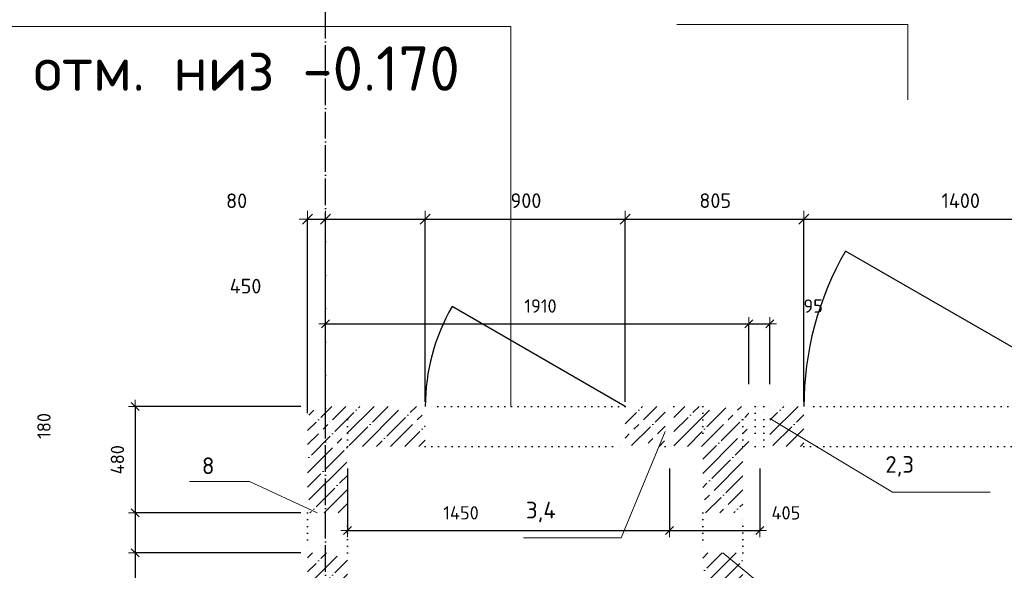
# Model space of a CAD drawing. Header units: millimetres. Extents: x -37663 to 118746, y -2869 to 47508.
# Tile 28 of 54: x 7023 to 11458, y 35692 to 38172. Entities that reach past the tile are written whole.
import ezdxf

# ---------------------------------------------------------------- set-up
doc = ezdxf.new("R2010")
doc.units = ezdxf.units.MM
doc.header["$PDMODE"] = 65
for name, pattern in [('______11', [150, 120, -15, 0, -15]), ('______5', [330, 240, -30, 30, -30]), ('______9', [30, 0, -30])]:
    doc.linetypes.add(name, pattern=pattern)
for name, color, linetype, lineweight in [('Standard', 7, 'Continuous', 25), ('Высотная отметка (окна)', 7, 'Continuous', 13), ('Макрос окна_ общее', 7, 'Continuous', 13), ('Размерная линия_ общее', 7, 'Continuous', 13), ('Размерная линия_ общее_1', 7, 'Continuous', 13), ('Стена_ общее', 7, 'Continuous', 35)]:
    doc.layers.add(name, color=color, linetype=linetype, lineweight=lineweight)
doc.layers.add('Осевая линия_ общее', color=7, linetype='______5', lineweight=13, true_color=0xa0a0a0)
doc.styles.add('ISOCPEUR', font='ISOCPEUR')
doc.dimstyles.new('DIMSTYLE_10', dxfattribs={"dimtxt": 60, "dimasz": 60, "dimexe": 0, "dimexo": 0, "dimgap": 30, "dimtad": 2, "dimdec": 0, "dimrnd": 5, "dimzin": 12, "dimdsep": 46, "dimtxsty": 'ISOCPEUR', "dimblk1": 'ALL_ML_STRICH', "dimblk2": 'ALL_ML_STRICH', "dimsah": 1, "dimcen": 0, "dimclrd": 7, "dimclre": 256, "dimclrt": 7, "dimadec": 0, "dimazin": 0, "dimtfac": 1, "dimtdec": 0, "dimtix": 1, "dimtmove": 2, "dimatfit": 3, "dimfxl": 0, "dimtvp": 1.2, "dimtzin": 0, "dimlwd": 0, "dimlwe": -3, "dimarcsym": 0})
doc.dimstyles.new('DIMSTYLE_14', dxfattribs={"dimtxt": 66, "dimasz": 75, "dimexe": 0, "dimexo": 0, "dimgap": 33, "dimtad": 0, "dimdec": 0, "dimrnd": 5, "dimzin": 12, "dimdsep": 46, "dimtxsty": 'ISOCPEUR', "dimblk1": 'ALL_ML_STRICH', "dimblk2": 'ALL_ML_STRICH', "dimsah": 1, "dimcen": 0, "dimclrd": 7, "dimclre": 256, "dimclrt": 7, "dimadec": 0, "dimazin": 0, "dimtfac": 1, "dimtdec": 0, "dimtix": 1, "dimtmove": 2, "dimatfit": 3, "dimfxl": 0, "dimtzin": 0, "dimlwd": 0, "dimlwe": -3, "dimarcsym": 0})
doc.dimstyles.new('DIMSTYLE_3', dxfattribs={"dimtxt": 66, "dimasz": 75, "dimexe": 0, "dimexo": 0, "dimgap": 33, "dimtad": 2, "dimdec": 0, "dimrnd": 5, "dimzin": 12, "dimdsep": 46, "dimtxsty": 'ISOCPEUR', "dimblk1": 'ALL_ML_STRICH', "dimblk2": 'ALL_ML_STRICH', "dimsah": 1, "dimcen": 0, "dimclrd": 7, "dimclre": 256, "dimclrt": 7, "dimadec": 0, "dimazin": 0, "dimtfac": 1, "dimtdec": 0, "dimtix": 1, "dimtmove": 2, "dimatfit": 3, "dimfxl": 0, "dimtzin": 0, "dimlwd": 0, "dimlwe": -3, "dimarcsym": 0})
doc.dimstyles.new('DIMSTYLE_5', dxfattribs={"dimtxt": 66, "dimasz": 75, "dimexe": 0, "dimexo": 0, "dimgap": 33, "dimtad": 2, "dimdec": 0, "dimrnd": 5, "dimzin": 12, "dimdsep": 46, "dimtxsty": 'ISOCPEUR', "dimblk1": 'ALL_ML_STRICH', "dimblk2": 'ALL_ML_STRICH', "dimsah": 1, "dimcen": 0, "dimclrd": 7, "dimclre": 256, "dimclrt": 7, "dimadec": 0, "dimazin": 0, "dimtfac": 1, "dimtdec": 0, "dimtix": 1, "dimtmove": 2, "dimatfit": 3, "dimfxl": 0, "dimtvp": 1.2, "dimtzin": 0, "dimlwd": 0, "dimlwe": -3, "dimarcsym": 0})
doc.dimstyles.new('DIMSTYLE_8', dxfattribs={"dimtxt": 60, "dimasz": 60, "dimexe": 0, "dimexo": 0, "dimgap": 30, "dimtad": 2, "dimdec": 0, "dimrnd": 5, "dimzin": 12, "dimdsep": 46, "dimtxsty": 'ISOCPEUR', "dimblk1": 'ALL_ML_STRICH', "dimblk2": 'ALL_ML_STRICH', "dimsah": 1, "dimcen": 0, "dimclrd": 7, "dimclre": 256, "dimclrt": 7, "dimadec": 0, "dimazin": 0, "dimtfac": 1, "dimtdec": 0, "dimtix": 1, "dimtmove": 2, "dimatfit": 3, "dimfxl": 0, "dimtzin": 0, "dimlwd": 0, "dimlwe": -3, "dimarcsym": 0})
pattern_1 = [(45, (0, 0), (-63.6396, 63.6396), [120, -15, 0, -15]), (45, (-31.82, 31.82), (-63.6396, 63.6396), [240, -30, 30, -30])]

# ---------------------------------------------------------------- blocks, each defined once
blk = doc.blocks.new('ALL_ML_STRICH')
at = {"color": 0, "linetype": 'ByBlock', "lineweight": -2}
for p, q in [((-1, 0), (0.5, 0)), ((-0.3, -0.3), (0.3, 0.3)), ((0, -0.5), (0, 0.5))]:
    blk.add_line(p, q, dxfattribs=at)
blk = doc.blocks.new('*D187')
at = {"layer": 'DEFPOINTS', "color": 7, "linetype": 'Continuous', "lineweight": 13, "transparency": 33554687}
for p in [(8500, 36250), (9950, 36250), (8500, 35870.7)]:
    blk.add_point(p, dxfattribs=at)
at = {"layer": 'Размерная линия_ общее_1', "color": 253, "linetype": 'Continuous', "lineweight": -2, "true_color": 0xa0a0a0, "transparency": 33554687}
for p, q in [((8500, 36150), (8500, 35870.7)), ((9950, 36150), (9950, 35870.7))]:
    blk.add_line(p, q, dxfattribs=at)
at = {"layer": 'Размерная линия_ общее_1', "color": 7, "linetype": 'Continuous', "lineweight": -2, "transparency": 33554687}
blk.add_line((8500, 35870.7), (9950, 35870.7), dxfattribs=at)
at = {"layer": 'Размерная линия_ общее_1', "color": 7, "linetype": 'Continuous', "lineweight": 13, "transparency": 33554687, "xscale": 60, "yscale": 60, "zscale": 60, "rotation": 180}
blk.add_blockref('ALL_ML_STRICH', (8500, 35870.7), dxfattribs=at)
at = {"layer": 'Размерная линия_ общее_1', "color": 7, "linetype": 'Continuous', "lineweight": 13, "transparency": 33554687, "xscale": 60, "yscale": 60, "zscale": 60}
blk.add_blockref('ALL_ML_STRICH', (9950, 35870.7), dxfattribs=at)
at = {"layer": 'Размерная линия_ общее_1', "color": 7, "linetype": 'Continuous', "lineweight": 13, "transparency": 33554687, "insert": (9011, 35950.7), "char_height": 60, "width": 240, "attachment_point": 5, "style": 'ISOCPEUR'}
blk.add_mtext('\\A1;{1450}', dxfattribs=at)
blk = doc.blocks.new('*D188')
at = {"layer": 'DEFPOINTS', "color": 7, "linetype": 'Continuous', "lineweight": 13, "transparency": 33554687}
for p in [(9950, 36250), (10356.3, 36250), (9950, 35870.7)]:
    blk.add_point(p, dxfattribs=at)
at = {"layer": 'Размерная линия_ общее_1', "color": 253, "linetype": 'Continuous', "lineweight": -2, "true_color": 0xa0a0a0, "transparency": 33554687}
for p, q in [((9950, 36150), (9950, 35870.7)), ((10356.3, 36150), (10356.3, 35870.7))]:
    blk.add_line(p, q, dxfattribs=at)
at = {"layer": 'Размерная линия_ общее_1', "color": 7, "linetype": 'Continuous', "lineweight": -2, "transparency": 33554687}
blk.add_line((9950, 35870.7), (10356.3, 35870.7), dxfattribs=at)
at = {"layer": 'Размерная линия_ общее_1', "color": 7, "linetype": 'Continuous', "lineweight": 13, "transparency": 33554687, "xscale": 60, "yscale": 60, "zscale": 60, "rotation": 180}
blk.add_blockref('ALL_ML_STRICH', (9950, 35870.7), dxfattribs=at)
at = {"layer": 'Размерная линия_ общее_1', "color": 7, "linetype": 'Continuous', "lineweight": 13, "transparency": 33554687, "xscale": 60, "yscale": 60, "zscale": 60}
blk.add_blockref('ALL_ML_STRICH', (10356.3, 35870.7), dxfattribs=at)
at = {"layer": 'Размерная линия_ общее_1', "color": 7, "linetype": 'Continuous', "lineweight": 13, "transparency": 33554687, "insert": (10474.1, 35950.5), "char_height": 60, "width": 180, "attachment_point": 5, "style": 'ISOCPEUR'}
blk.add_mtext('\\A1;{405}', dxfattribs=at)
blk = doc.blocks.new('*D189')
at = {"layer": 'DEFPOINTS', "color": 7, "linetype": 'Continuous', "lineweight": 13, "transparency": 33554687}
for p in [(8400, 36802.3), (8400, 36430), (10307.5, 36430)]:
    blk.add_point(p, dxfattribs=at)
at = {"layer": 'Размерная линия_ общее_1', "color": 253, "linetype": 'Continuous', "lineweight": -2, "true_color": 0xa0a0a0, "transparency": 33554687}
for p, q in [((8400, 36530), (8400, 36802.3)), ((10307.5, 36530), (10307.5, 36802.3))]:
    blk.add_line(p, q, dxfattribs=at)
at = {"layer": 'Размерная линия_ общее_1', "color": 7, "linetype": 'Continuous', "lineweight": -2, "transparency": 33554687}
blk.add_line((8400, 36802.3), (10307.5, 36802.3), dxfattribs=at)
at = {"layer": 'Размерная линия_ общее_1', "color": 7, "linetype": 'Continuous', "lineweight": 13, "transparency": 33554687, "xscale": 60, "yscale": 60, "zscale": 60, "rotation": 180}
blk.add_blockref('ALL_ML_STRICH', (8400, 36802.3), dxfattribs=at)
at = {"layer": 'Размерная линия_ общее_1', "color": 7, "linetype": 'Continuous', "lineweight": 13, "transparency": 33554687, "xscale": 60, "yscale": 60, "zscale": 60}
blk.add_blockref('ALL_ML_STRICH', (10307.5, 36802.3), dxfattribs=at)
at = {"layer": 'Размерная линия_ общее_1', "color": 7, "linetype": 'Continuous', "lineweight": 13, "transparency": 33554687, "insert": (9368.7, 36882.3), "char_height": 60, "width": 240, "attachment_point": 5, "style": 'ISOCPEUR'}
blk.add_mtext('\\A1;{1910}', dxfattribs=at)
blk = doc.blocks.new('*D190')
at = {"layer": 'DEFPOINTS', "color": 7, "linetype": 'Continuous', "lineweight": 13, "transparency": 33554687}
for p in [(10307.5, 36802.3), (10307.5, 36430), (10402.5, 36430)]:
    blk.add_point(p, dxfattribs=at)
at = {"layer": 'Размерная линия_ общее_1', "color": 253, "linetype": 'Continuous', "lineweight": -2, "true_color": 0xa0a0a0, "transparency": 33554687}
for p, q in [((10307.5, 36530), (10307.5, 36802.3)), ((10402.5, 36530), (10402.5, 36802.3))]:
    blk.add_line(p, q, dxfattribs=at)
at = {"layer": 'Размерная линия_ общее_1', "color": 7, "linetype": 'Continuous', "lineweight": -2, "transparency": 33554687}
blk.add_line((10307.5, 36802.3), (10402.5, 36802.3), dxfattribs=at)
at = {"layer": 'Размерная линия_ общее_1', "color": 7, "linetype": 'Continuous', "lineweight": 13, "transparency": 33554687, "xscale": 60, "yscale": 60, "zscale": 60, "rotation": 180}
blk.add_blockref('ALL_ML_STRICH', (10307.5, 36802.3), dxfattribs=at)
at = {"layer": 'Размерная линия_ общее_1', "color": 7, "linetype": 'Continuous', "lineweight": 13, "transparency": 33554687, "xscale": 60, "yscale": 60, "zscale": 60}
blk.add_blockref('ALL_ML_STRICH', (10402.5, 36802.3), dxfattribs=at)
at = {"layer": 'Размерная линия_ общее_1', "color": 7, "linetype": 'Continuous', "lineweight": 13, "transparency": 33554687, "insert": (10596.9, 36882.1), "char_height": 60, "width": 120, "attachment_point": 5, "style": 'ISOCPEUR'}
blk.add_mtext('\\A1;{95}', dxfattribs=at)
blk = doc.blocks.new('*D213')
at = {"layer": 'DEFPOINTS', "color": 7, "linetype": 'Continuous', "lineweight": 13, "transparency": 33554687}
for p in [(7543.3, 36430), (8320, 36430), (8320, 35950)]:
    blk.add_point(p, dxfattribs=at)
at = {"layer": 'Размерная линия_ общее_1', "color": 253, "linetype": 'Continuous', "lineweight": -2, "true_color": 0xa0a0a0, "transparency": 33554687}
for p, q in [((8290, 36430), (7543.3, 36430)), ((8290, 35950), (7543.3, 35950))]:
    blk.add_line(p, q, dxfattribs=at)
at = {"layer": 'Размерная линия_ общее_1', "color": 7, "linetype": 'Continuous', "lineweight": -2, "transparency": 33554687}
blk.add_line((7543.3, 36430), (7543.3, 35950), dxfattribs=at)
at = {"layer": 'Размерная линия_ общее_1', "color": 7, "linetype": 'Continuous', "lineweight": 13, "transparency": 33554687, "xscale": 60, "yscale": 60, "zscale": 60}
for p, rotation in [((7543.3, 36430), 90), ((7543.3, 35950), 270)]:
    blk.add_blockref('ALL_ML_STRICH', p, dxfattribs=dict(at, rotation=rotation))
at = {"layer": 'Размерная линия_ общее_1', "color": 7, "linetype": 'Continuous', "lineweight": 13, "transparency": 33554687, "insert": (7463.3, 36190), "char_height": 60, "width": 180, "attachment_point": 5, "rotation": 90, "style": 'ISOCPEUR'}
blk.add_mtext('\\A1;{480}', dxfattribs=at)
blk = doc.blocks.new('*D214')
at = {"layer": 'DEFPOINTS', "color": 7, "linetype": 'Continuous', "lineweight": 13, "transparency": 33554687}
for p in [(7543.3, 35950), (8320, 35950), (8320, 35770)]:
    blk.add_point(p, dxfattribs=at)
at = {"layer": 'Размерная линия_ общее_1', "color": 253, "linetype": 'Continuous', "lineweight": -2, "true_color": 0xa0a0a0, "transparency": 33554687}
for p, q in [((8290, 35950), (7543.3, 35950)), ((8290, 35770), (7543.3, 35770))]:
    blk.add_line(p, q, dxfattribs=at)
at = {"layer": 'Размерная линия_ общее_1', "color": 7, "linetype": 'Continuous', "lineweight": -2, "transparency": 33554687}
blk.add_line((7543.3, 35950), (7543.3, 35770), dxfattribs=at)
at = {"layer": 'Размерная линия_ общее_1', "color": 7, "linetype": 'Continuous', "lineweight": 13, "transparency": 33554687, "xscale": 60, "yscale": 60, "zscale": 60}
for p, rotation in [((7543.3, 35950), 90), ((7543.3, 35770), 270)]:
    blk.add_blockref('ALL_ML_STRICH', p, dxfattribs=dict(at, rotation=rotation))
at = {"layer": 'Размерная линия_ общее_1', "color": 7, "linetype": 'Continuous', "lineweight": 13, "transparency": 33554687, "insert": (7132.5, 36342.2), "char_height": 60, "width": 180, "attachment_point": 5, "rotation": 90, "style": 'ISOCPEUR'}
blk.add_mtext('\\A1;{180}', dxfattribs=at)
blk = doc.blocks.new('*D215')
at = {"layer": 'DEFPOINTS', "color": 7, "linetype": 'Continuous', "lineweight": 13, "transparency": 33554687}
for p in [(7543.3, 35770), (8320, 35770), (8320, 34980)]:
    blk.add_point(p, dxfattribs=at)
at = {"layer": 'Размерная линия_ общее_1', "color": 253, "linetype": 'Continuous', "lineweight": -2, "true_color": 0xa0a0a0, "transparency": 33554687}
for p, q in [((8290, 35770), (7543.3, 35770)), ((8290, 34980), (7543.3, 34980))]:
    blk.add_line(p, q, dxfattribs=at)
at = {"layer": 'Размерная линия_ общее_1', "color": 7, "linetype": 'Continuous', "lineweight": -2, "transparency": 33554687}
blk.add_line((7543.3, 35770), (7543.3, 34980), dxfattribs=at)
at = {"layer": 'Размерная линия_ общее_1', "color": 7, "linetype": 'Continuous', "lineweight": 13, "transparency": 33554687, "xscale": 60, "yscale": 60, "zscale": 60}
for p, rotation in [((7543.3, 35770), 90), ((7543.3, 34980), 270)]:
    blk.add_blockref('ALL_ML_STRICH', p, dxfattribs=dict(at, rotation=rotation))
at = {"layer": 'Размерная линия_ общее_1', "color": 7, "linetype": 'Continuous', "lineweight": 13, "transparency": 33554687, "insert": (7463.3, 35378), "char_height": 60, "width": 180, "attachment_point": 5, "rotation": 90, "style": 'ISOCPEUR'}
blk.add_mtext('\\A1;{790}', dxfattribs=at)
blk = doc.blocks.new('*D223')
at = {"layer": 'DEFPOINTS', "color": 7, "linetype": 'Continuous', "lineweight": 13, "transparency": 33554687}
for p in [(8320, 37274), (8320, 36380), (8400, 36380)]:
    blk.add_point(p, dxfattribs=at)
at = {"layer": 'Размерная линия_ общее', "color": 253, "linetype": 'Continuous', "lineweight": -2, "true_color": 0xa0a0a0, "transparency": 33554687}
for p, q in [((8320, 36400), (8320, 37274)), ((8400, 36400), (8400, 37274))]:
    blk.add_line(p, q, dxfattribs=at)
at = {"layer": 'Размерная линия_ общее', "color": 7, "linetype": 'Continuous', "lineweight": -2, "transparency": 33554687}
blk.add_line((8320, 37274), (8400, 37274), dxfattribs=at)
at = {"layer": 'Размерная линия_ общее', "color": 7, "linetype": 'Continuous', "lineweight": 13, "transparency": 33554687, "xscale": 75, "yscale": 75, "zscale": 75, "rotation": 180}
blk.add_blockref('ALL_ML_STRICH', (8320, 37274), dxfattribs=at)
at = {"layer": 'Размерная линия_ общее', "color": 7, "linetype": 'Continuous', "lineweight": 13, "transparency": 33554687, "xscale": 75, "yscale": 75, "zscale": 75}
blk.add_blockref('ALL_ML_STRICH', (8400, 37274), dxfattribs=at)
at = {"layer": 'Размерная линия_ общее', "color": 7, "linetype": 'Continuous', "lineweight": 13, "transparency": 33554687, "insert": (8000.3, 37356.4), "char_height": 66, "width": 132, "attachment_point": 5, "style": 'ISOCPEUR'}
blk.add_mtext('\\A1;{80}', dxfattribs=at)
blk = doc.blocks.new('*D224')
at = {"layer": 'DEFPOINTS', "color": 7, "linetype": 'Continuous', "lineweight": 13, "transparency": 33554687}
for p in [(8400, 37274), (8850, 36430), (8400, 36380)]:
    blk.add_point(p, dxfattribs=at)
at = {"layer": 'Размерная линия_ общее', "color": 253, "linetype": 'Continuous', "lineweight": -2, "true_color": 0xa0a0a0, "transparency": 33554687}
for p, q in [((8400, 36400), (8400, 37274)), ((8850, 36450), (8850, 37274))]:
    blk.add_line(p, q, dxfattribs=at)
at = {"layer": 'Размерная линия_ общее', "color": 7, "linetype": 'Continuous', "lineweight": -2, "transparency": 33554687}
blk.add_line((8400, 37274), (8850, 37274), dxfattribs=at)
at = {"layer": 'Размерная линия_ общее', "color": 7, "linetype": 'Continuous', "lineweight": 13, "transparency": 33554687, "xscale": 75, "yscale": 75, "zscale": 75, "rotation": 180}
blk.add_blockref('ALL_ML_STRICH', (8400, 37274), dxfattribs=at)
at = {"layer": 'Размерная линия_ общее', "color": 7, "linetype": 'Continuous', "lineweight": 13, "transparency": 33554687, "xscale": 75, "yscale": 75, "zscale": 75}
blk.add_blockref('ALL_ML_STRICH', (8850, 37274), dxfattribs=at)
at = {"layer": 'Размерная линия_ общее', "color": 7, "linetype": 'Continuous', "lineweight": 13, "transparency": 33554687, "insert": (8040.4, 36972), "char_height": 66, "width": 198, "attachment_point": 5, "style": 'ISOCPEUR'}
blk.add_mtext('\\A1;{450}', dxfattribs=at)
blk = doc.blocks.new('*D225')
at = {"layer": 'DEFPOINTS', "color": 7, "linetype": 'Continuous', "lineweight": 13, "transparency": 33554687}
for p in [(8850, 37274), (8850, 36430), (9750, 36430)]:
    blk.add_point(p, dxfattribs=at)
at = {"layer": 'Размерная линия_ общее', "color": 253, "linetype": 'Continuous', "lineweight": -2, "true_color": 0xa0a0a0, "transparency": 33554687}
for p, q in [((8850, 36450), (8850, 37274)), ((9750, 36450), (9750, 37274))]:
    blk.add_line(p, q, dxfattribs=at)
at = {"layer": 'Размерная линия_ общее', "color": 7, "linetype": 'Continuous', "lineweight": -2, "transparency": 33554687}
blk.add_line((8850, 37274), (9750, 37274), dxfattribs=at)
at = {"layer": 'Размерная линия_ общее', "color": 7, "linetype": 'Continuous', "lineweight": 13, "transparency": 33554687, "xscale": 75, "yscale": 75, "zscale": 75, "rotation": 180}
blk.add_blockref('ALL_ML_STRICH', (8850, 37274), dxfattribs=at)
at = {"layer": 'Размерная линия_ общее', "color": 7, "linetype": 'Continuous', "lineweight": 13, "transparency": 33554687, "xscale": 75, "yscale": 75, "zscale": 75}
blk.add_blockref('ALL_ML_STRICH', (9750, 37274), dxfattribs=at)
at = {"layer": 'Размерная линия_ общее', "color": 7, "linetype": 'Continuous', "lineweight": 13, "transparency": 33554687, "insert": (9303.3, 37357), "char_height": 66, "width": 198, "attachment_point": 5, "style": 'ISOCPEUR'}
blk.add_mtext('\\A1;{900}', dxfattribs=at)
blk = doc.blocks.new('*D226')
at = {"layer": 'DEFPOINTS', "color": 7, "linetype": 'Continuous', "lineweight": 13, "transparency": 33554687}
for p in [(9750, 37274), (9750, 36430), (10555, 36430)]:
    blk.add_point(p, dxfattribs=at)
at = {"layer": 'Размерная линия_ общее', "color": 253, "linetype": 'Continuous', "lineweight": -2, "true_color": 0xa0a0a0, "transparency": 33554687}
for p, q in [((9750, 36450), (9750, 37274)), ((10555, 36450), (10555, 37274))]:
    blk.add_line(p, q, dxfattribs=at)
at = {"layer": 'Размерная линия_ общее', "color": 7, "linetype": 'Continuous', "lineweight": -2, "transparency": 33554687}
blk.add_line((9750, 37274), (10555, 37274), dxfattribs=at)
at = {"layer": 'Размерная линия_ общее', "color": 7, "linetype": 'Continuous', "lineweight": 13, "transparency": 33554687, "xscale": 75, "yscale": 75, "zscale": 75, "rotation": 180}
blk.add_blockref('ALL_ML_STRICH', (9750, 37274), dxfattribs=at)
at = {"layer": 'Размерная линия_ общее', "color": 7, "linetype": 'Continuous', "lineweight": 13, "transparency": 33554687, "xscale": 75, "yscale": 75, "zscale": 75}
blk.add_blockref('ALL_ML_STRICH', (10555, 37274), dxfattribs=at)
at = {"layer": 'Размерная линия_ общее', "color": 7, "linetype": 'Continuous', "lineweight": 13, "transparency": 33554687, "insert": (10155.8, 37357), "char_height": 66, "width": 198, "attachment_point": 5, "style": 'ISOCPEUR'}
blk.add_mtext('\\A1;{805}', dxfattribs=at)
blk = doc.blocks.new('*D227')
at = {"layer": 'DEFPOINTS', "color": 7, "linetype": 'Continuous', "lineweight": 13, "transparency": 33554687}
for p in [(10555, 37274), (10555, 36430), (11955, 36430)]:
    blk.add_point(p, dxfattribs=at)
at = {"layer": 'Размерная линия_ общее', "color": 253, "linetype": 'Continuous', "lineweight": -2, "true_color": 0xa0a0a0, "transparency": 33554687}
for p, q in [((10555, 36450), (10555, 37274)), ((11955, 36450), (11955, 37274))]:
    blk.add_line(p, q, dxfattribs=at)
at = {"layer": 'Размерная линия_ общее', "color": 7, "linetype": 'Continuous', "lineweight": -2, "transparency": 33554687}
blk.add_line((10555, 37274), (11955, 37274), dxfattribs=at)
at = {"layer": 'Размерная линия_ общее', "color": 7, "linetype": 'Continuous', "lineweight": 13, "transparency": 33554687, "xscale": 75, "yscale": 75, "zscale": 75, "rotation": 180}
blk.add_blockref('ALL_ML_STRICH', (10555, 37274), dxfattribs=at)
at = {"layer": 'Размерная линия_ общее', "color": 7, "linetype": 'Continuous', "lineweight": 13, "transparency": 33554687, "xscale": 75, "yscale": 75, "zscale": 75}
blk.add_blockref('ALL_ML_STRICH', (11955, 37274), dxfattribs=at)
at = {"layer": 'Размерная линия_ общее', "color": 7, "linetype": 'Continuous', "lineweight": 13, "transparency": 33554687, "insert": (11261.6, 37357), "char_height": 66, "width": 264, "attachment_point": 5, "style": 'ISOCPEUR'}
blk.add_mtext('\\A1;{1400}', dxfattribs=at)
blk = doc.blocks.new('СЛОЖНЫЙ_ОБЪЕКТ_1')
at = {"layer": 'Осевая линия_ общее', "color": 253, "linetype": '______11', "lineweight": -3, "true_color": 0xa0a0a0, "transparency": 33554687}
blk.add_line((8400, -2590), (8400, 47490), dxfattribs=at)

msp = doc.modelspace()

# ---------------------------------------------------------------- hatches: boundary and pattern name
at = {"layer": 'Стена_ общее', "linetype": 'Continuous', "lineweight": 18, "transparency": 33554687}
h = msp.add_hatch(dxfattribs=at)
h.set_pattern_fill('__________539', scale=30, style=0, pattern_type=2)
h.set_pattern_definition(pattern_1)
h.paths.add_polyline_path([(8500, 35950), (8500, 36430), (8320, 36430), (8320, 35950)], flags=0)
h = msp.add_hatch(dxfattribs=at)
h.set_pattern_fill('__________539', scale=30, style=0, pattern_type=2)
h.set_pattern_definition(pattern_1)
h.paths.add_polyline_path([(8500, 36250), (8850, 36250), (8850, 36430), (8500, 36430)], flags=0)
h = msp.add_hatch(dxfattribs=at)
h.set_pattern_fill('__________539', scale=30, style=0, pattern_type=2)
h.set_pattern_definition(pattern_1)
h.paths.add_polyline_path([(9930, 36430), (9750, 36430), (9750, 36250), (9930, 36250)], flags=0)
h = msp.add_hatch(dxfattribs=at)
h.set_pattern_fill('__________539', scale=30, style=0, pattern_type=2)
h.set_pattern_definition(pattern_1)
h.paths.add_polyline_path([(9970, 36250), (10100, 36250), (10100, 36430), (9970, 36430)], flags=0)
h = msp.add_hatch(dxfattribs=at)
h.set_pattern_fill('__________539', scale=30, style=0, pattern_type=2)
h.set_pattern_definition(pattern_1)
h.paths.add_polyline_path([(10280, 35950), (10280, 36430), (10100, 36430), (10100, 35950)], flags=0)
h = msp.add_hatch(dxfattribs=at)
h.set_pattern_fill('__________539', scale=30, style=0, pattern_type=2)
h.set_pattern_definition(pattern_1)
h.paths.add_polyline_path([(10307.5, 36250), (10307.5, 36430), (10280, 36430), (10280, 36250)], flags=0)
h = msp.add_hatch(dxfattribs=at)
h.set_pattern_fill('__________539', scale=30, style=0, pattern_type=2)
h.set_pattern_definition(pattern_1)
h.paths.add_polyline_path([(10402.5, 36250), (10555, 36250), (10555, 36430), (10402.5, 36430)], flags=0)
h = msp.add_hatch(dxfattribs=at)
h.set_pattern_fill('__________539', scale=30, style=0, pattern_type=2)
h.set_pattern_definition(pattern_1)
h.paths.add_polyline_path([(8500, 34980), (8500, 35770), (8320, 35770), (8320, 34980)], flags=0)
h = msp.add_hatch(dxfattribs=at)
h.set_pattern_fill('__________539', scale=30, style=0, pattern_type=2)
h.set_pattern_definition(pattern_1)
h.paths.add_polyline_path([(10280, 34980), (10280, 35770), (10100, 35770), (10100, 34980)], flags=0)

# ---------------------------------------------------------------- linework, layer by layer
at = {"layer": 'Высотная отметка (окна)', "color": 7, "linetype": 'Continuous', "lineweight": 13, "transparency": 33554687}
for points in [[(9235.8, 36430), (9235.8, 38141.9), (6645.8, 38141.9)], [(11394.8, 36044.1), (10954.8, 36044.1), (10402.5, 36376.3)], [(9292.5, 35838.5), (9732.5, 35838.5), (9930, 36317.1)]]:
    msp.add_lwpolyline(points, dxfattribs=at)
at = {"layer": 'Макрос окна_ общее', "color": 7, "linetype": 'Continuous', "lineweight": 25, "transparency": 33554687}
for p, q in [((11955, 36430), (10742.6, 37130)), ((9750, 36430), (8970.6, 36880))]:
    msp.add_line(p, q, dxfattribs=at)
for centre, radius in [((11955, 36430), 1400), ((9750, 36430), 900)]:
    msp.add_arc(centre, radius, 150, 180, dxfattribs=at)
at = {"layer": 'Осевая линия_ общее', "color": 7, "linetype": 'Continuous', "lineweight": 13, "transparency": 33554687}
for points in [[(11023, 37810.6), (11023, 38150.6), (9983, 38150.6)], [(8363.3, 35950), (8058.6, 36091.8), (7788.6, 36091.8)], [(10190, 35770), (10519.1, 35498.7), (10789.1, 35498.7)]]:
    msp.add_lwpolyline(points, dxfattribs=at)
at = {"layer": 'Стена_ общее', "color": 7, "linetype": '______9', "lineweight": -3, "transparency": 33554687}
for p, q in [((8500, 36250), (8500, 36430)), ((9750, 36430), (8850, 36430)), ((9750, 36430), (8850, 36430)), ((9970, 36430), (9930, 36430)), ((9970, 36430), (9930, 36430)), ((9970, 36430), (9930, 36430)), ((10100, 36430), (10100, 36250)), ((10280, 36250), (10280, 36430)), ((10335, 36430), (10307.5, 36430)), ((10335, 36430), (10307.5, 36430)), ((10375, 36430), (10335, 36430)), ((10375, 36430), (10335, 36430)), ((10335, 36430), (10335, 36250)), ((10375, 36430), (10335, 36430)), ((10402.5, 36430), (10375, 36430)), ((10375, 36250), (10375, 36430)), ((10402.5, 36430), (10375, 36430)), ((11955, 36430), (10555, 36430)), ((11955, 36430), (10555, 36430)), ((8850, 36250), (9750, 36250)), ((8850, 36250), (9750, 36250)), ((9930, 36250), (9970, 36250)), ((9930, 36250), (9970, 36250)), ((9930, 36250), (9970, 36250)), ((10307.5, 36250), (10335, 36250)), ((10307.5, 36250), (10335, 36250)), ((10335, 36250), (10375, 36250)), ((10335, 36250), (10375, 36250)), ((10335, 36250), (10375, 36250)), ((10375, 36250), (10402.5, 36250)), ((10375, 36250), (10402.5, 36250)), ((10555, 36250), (11955, 36250)), ((10555, 36250), (11955, 36250)), ((8320, 35950), (8320, 35770)), ((8320, 35950), (8320, 35770)), ((8500, 35770), (8500, 35950)), ((8500, 35770), (8500, 35950)), ((10100, 35950), (10100, 35770)), ((10100, 35950), (10100, 35770)), ((10280, 35770), (10280, 35950)), ((10280, 35770), (10280, 35950))]:
    msp.add_line(p, q, dxfattribs=at)

# ---------------------------------------------------------------- block references
at = {"layer": 'Осевая линия_ общее', "color": 253, "linetype": '______11', "lineweight": -3, "true_color": 0xa0a0a0, "transparency": 33554687}
msp.add_blockref('СЛОЖНЫЙ_ОБЪЕКТ_1', (0, 0), dxfattribs=at)

# ---------------------------------------------------------------- texts
at = {"layer": 'Standard', "color": 7, "linetype": 'Continuous', "lineweight": 25, "transparency": 33554687, "char_height": 75, "attachment_point": 7, "style": 'ISOCPEUR'}
for s, insert, width in [('\\A1;{\\fISOCPEUR|i0|b0;\\H75.000000;\\W1.000000;\\C7;8}\\P', (7843.9, 36125.3), 81.667), ('\\A1;{\\fISOCPEUR|i0|b0;\\H75.000000;\\W1.000000;\\C7;2,3}\\P', (10921.7, 36113.7), 164.904), ('\\A1;{\\fISOCPEUR|i0|b0;\\H75.000000;\\W1.000000;\\C7;3,4}\\P', (9303.2, 35908.1), 172.591)]:
    msp.add_mtext(s, dxfattribs=dict(at, insert=insert, width=width))
at = {"layer": 'Высотная отметка (окна)', "color": 7, "linetype": 'Continuous', "lineweight": 13, "transparency": 33554687, "insert": (7085.5, 38051.9), "char_height": 60, "width": 2005.98, "attachment_point": 1, "style": 'ISOCPEUR'}
msp.add_mtext('\\A1;{\\fISOCPEUR|i0|b0;\\H200.000000;\\W1.000000;\\C7;отм. низ -0.170}\\P', dxfattribs=at)

# ---------------------------------------------------------------- dimensions: what is measured, and where the dimension line sits
at = {"layer": 'Размерная линия_ общее', "color": 7, "linetype": 'Continuous', "lineweight": 13, "transparency": 33554687}
for base, p1, p2, dimstyle, picture, middle in [((8400, 37274), (8320, 36400), (8400, 36400), 'DIMSTYLE_5', '*D223', (8000.3, 37356.4)), ((9750, 37274), (8850, 36450), (9750, 36450), 'DIMSTYLE_3', '*D225', (9303.3, 37357)), ((10555, 37274), (9750, 36450), (10555, 36450), 'DIMSTYLE_3', '*D226', (10155.8, 37357)), ((11955, 37274), (10555, 36450), (11955, 36450), 'DIMSTYLE_3', '*D227', (11261.6, 37357)), ((8850, 37274), (8400, 36400), (8850, 36450), 'DIMSTYLE_14', '*D224', (8040.4, 36972))]:
    dim = msp.add_linear_dim(base=base, p1=p1, p2=p2, dimstyle=dimstyle, override={"dimpost": '<>', "dimclrd": 7, "dimclre": 253, "dimclrt": 7, "dimlwd": 0, "dimlwe": 65533}, dxfattribs=at)
    dim.commit()
    dim.dimension.update_dxf_attribs({"geometry": picture, "text_midpoint": middle, "dimtype": 160})
at = {"layer": 'Размерная линия_ общее_1', "color": 7, "linetype": 'Continuous', "lineweight": 13, "transparency": 33554687}
for base, p1, p2, dimstyle, picture, middle in [((10307.4999878, 36802.2534177), (8399.9999869, 36530.0000088), (10307.4999878, 36530.0000088), 'DIMSTYLE_8', '*D189', (9368.7499874, 36882.2534177)), ((10402.5, 36802.3), (10307.5, 36530), (10402.5, 36530), 'DIMSTYLE_10', '*D190', (10596.9, 36882.1)), ((9950, 35870.7), (8500, 36150), (9950, 36150), 'DIMSTYLE_8', '*D187', (9011, 35950.7)), ((10356.3, 35870.7), (9950, 36150), (10356.3, 36150), 'DIMSTYLE_8', '*D188', (10474.1, 35950.5))]:
    dim = msp.add_linear_dim(base=base, p1=p1, p2=p2, dimstyle=dimstyle, override={"dimpost": '<>', "dimclrd": 7, "dimclre": 253, "dimclrt": 7, "dimlwd": 0, "dimlwe": 65533}, dxfattribs=at)
    dim.commit()
    dim.dimension.update_dxf_attribs({"geometry": picture, "text_midpoint": middle, "dimtype": 160})
for base, p1, p2, picture, middle in [((7543.3, 35950), (8290, 36430), (8290, 35950), '*D213', (7463.3, 36190)), ((7543.3, 35770), (8290, 35950), (8290, 35770), '*D214', (7132.5, 36342.2)), ((7543.3, 34980), (8290, 35770), (8290, 34980), '*D215', (7463.3, 35378))]:
    dim = msp.add_linear_dim(base=base, p1=p1, p2=p2, angle=270, dimstyle='DIMSTYLE_8', override={"dimpost": '<>', "dimclrd": 7, "dimclre": 253, "dimclrt": 7, "dimlwd": 0, "dimlwe": 65533}, dxfattribs=at)
    dim.commit()
    dim.dimension.update_dxf_attribs({"geometry": picture, "text_midpoint": middle, "dimtype": 160})

doc.saveas('drawing.dxf')
